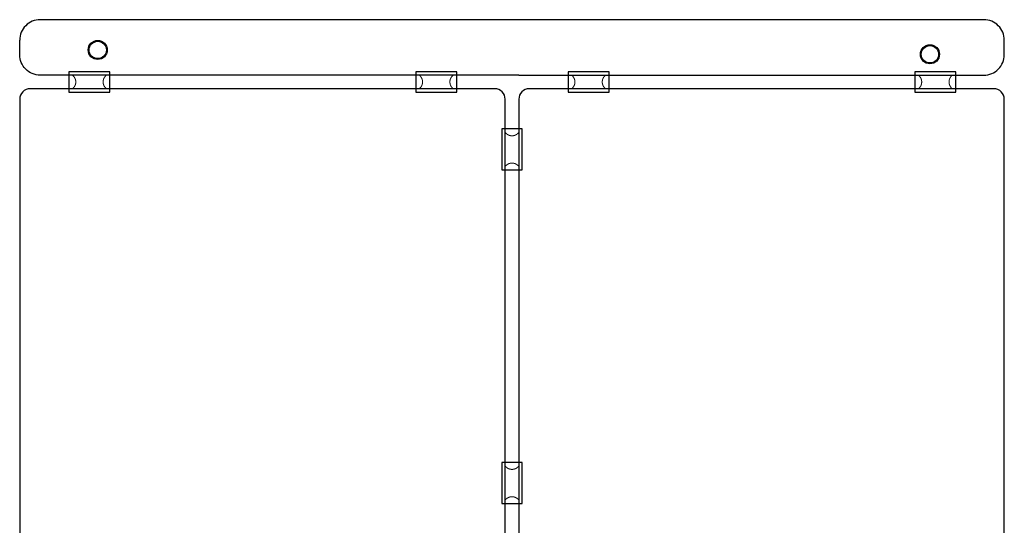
# Model space of a CAD drawing. Extents: x 0 to 144, y -86 to 145.
# Tile 4 of 4: x 0 to 144, y 71 to 145. Entities that reach past the tile are written whole.
import ezdxf

# ---------------------------------------------------------------- set-up
doc = ezdxf.new("R2010")
doc.units = 0
for name, color, linetype in [('BOARD_GEOMETRY_OUTLINE', 1, 'CONTINUOUS'), ('PACKAGE_GEOMETRY_SILKSCREEN_BOT', 5, 'CONTINUOUS'), ('PACKAGE_GEOMETRY_SOLDERMASK_BOT', 7, 'CONTINUOUS'), ('PIN_BOTTOM', 8, 'CONTINUOUS'), ('PIN_SOLDERMASK_BOTTOM', 9, 'CONTINUOUS')]:
    doc.layers.add(name, color=color, linetype=linetype)

msp = doc.modelspace()

# ---------------------------------------------------------------- linework, layer by layer
at = {"layer": 'BOARD_GEOMETRY_OUTLINE'}
for points in [[(2.9972, 145.444464, 0.414214), (0, 142.447264)], [(144.239996, 142.447264, 0.414214), (141.242796, 145.444464)], [(73.119996, 137.316464), (2.9972, 137.316464, -0.414214), (0, 140.313664), (0, 142.447264)], [(73.119996, 137.316464), (141.242796, 137.316464, 0.414214), (144.239996, 140.313664), (144.239996, 142.447264)], [(1.524, 68.658232), (69.596, 68.658232, 0.414214), (71.12, 70.182232), (71.12, 133.792468, 0.414214), (69.596, 135.316468), (1.524, 135.316468, 0.414214), (0, 133.792468), (0, 70.182232, 0.414214), (1.524, 68.658232)], [(74.643996, 68.658232), (142.715996, 68.658232, 0.414214), (144.239996, 70.182232), (144.239996, 133.792468, 0.414214), (142.715996, 135.316468), (74.643996, 135.316468, 0.414214), (73.119996, 133.792468), (73.119996, 70.182232, 0.414214), (74.643996, 68.658232)]]:
    msp.add_lwpolyline(points, format="xyb", dxfattribs=at)
for points in [[(73.119996, 145.444464), (2.9972, 145.444464)], [(141.242796, 145.444464), (73.119996, 145.444464)]]:
    msp.add_lwpolyline(points, dxfattribs=at)
at = {"layer": 'PACKAGE_GEOMETRY_SILKSCREEN_BOT', "const_width": 0.1524}
for points in [[(10.219944, 135.316214), (7.735824, 135.316214), (7.855458, 135.436356, 0.414167), (7.855458, 137.196322), (7.735062, 137.316718), (10.219944, 137.316718)], [(10.219944, 137.316718), (12.704064, 137.316718), (12.58443, 137.196576, 0.414167), (12.58443, 135.43661), (12.704826, 135.316214), (10.219944, 135.316214)], [(61.019944, 135.316214), (58.535824, 135.316214), (58.655458, 135.436356, 0.414167), (58.655458, 137.196322), (58.535062, 137.316718), (61.019944, 137.316718)], [(61.019944, 137.316718), (63.504064, 137.316718), (63.38443, 137.196576, 0.414167), (63.38443, 135.43661), (63.504826, 135.316214), (61.019944, 135.316214)], [(83.33994, 135.316214), (80.85582, 135.316214), (80.975454, 135.436356, 0.414167), (80.975454, 137.196322), (80.855058, 137.316718), (83.33994, 137.316718)], [(83.33994, 137.316718), (85.82406, 137.316718), (85.704426, 137.196576, 0.414167), (85.704426, 135.43661), (85.824822, 135.316214), (83.33994, 135.316214)], [(134.13994, 135.316214), (131.65582, 135.316214), (131.775454, 135.436356, 0.414167), (131.775454, 137.196322), (131.655058, 137.316718), (134.13994, 137.316718)], [(134.13994, 137.316718), (136.62406, 137.316718), (136.504426, 137.196576, 0.414167), (136.504426, 135.43661), (136.624822, 135.316214), (134.13994, 135.316214)], [(71.119746, 126.426468), (71.119746, 128.910588), (71.239888, 128.790954, 0.414167), (72.999854, 128.790954), (73.12025, 128.91135), (73.12025, 126.426468)], [(73.12025, 126.426468), (73.12025, 123.942348), (73.000108, 124.061982, 0.414167), (71.240142, 124.061982), (71.119746, 123.941586), (71.119746, 126.426468)], [(71.119746, 77.531468), (71.119746, 80.015588), (71.239888, 79.895954, 0.414167), (72.999854, 79.895954), (73.12025, 80.01635), (73.12025, 77.531468)], [(73.12025, 77.531468), (73.12025, 75.047348), (73.000108, 75.166982, 0.414167), (71.240142, 75.166982), (71.119746, 75.046586), (71.119746, 77.531468)]]:
    msp.add_lwpolyline(points, format="xyb", dxfattribs=at)
at = {"layer": 'PACKAGE_GEOMETRY_SOLDERMASK_BOT'}
for points in [[(7.21995, 134.816596), (13.219938, 134.816596), (13.219938, 137.816336), (7.21995, 137.816336)], [(58.01995, 134.816596), (64.019938, 134.816596), (64.019938, 137.816336), (58.01995, 137.816336)], [(80.339946, 134.816596), (86.339934, 134.816596), (86.339934, 137.816336), (80.339946, 137.816336)], [(131.139946, 134.816596), (137.139934, 134.816596), (137.139934, 137.816336), (131.139946, 137.816336)], [(73.619868, 123.426474), (73.619868, 129.426462), (70.620128, 129.426462), (70.620128, 123.426474)], [(73.619868, 74.531474), (73.619868, 80.531462), (70.620128, 80.531462), (70.620128, 74.531474)]]:
    msp.add_lwpolyline(points, close=True, dxfattribs=at)
at = {"layer": 'PIN_BOTTOM'}
for centre in [(11.43, 141.002004), (133.35, 140.367004)]:
    msp.add_circle(centre, 1.27, dxfattribs=at)
at = {"layer": 'PIN_SOLDERMASK_BOTTOM'}
for centre in [(11.43, 141.002004), (133.35, 140.367004)]:
    msp.add_circle(centre, 1.397, dxfattribs=at)

doc.saveas('drawing.dxf')
